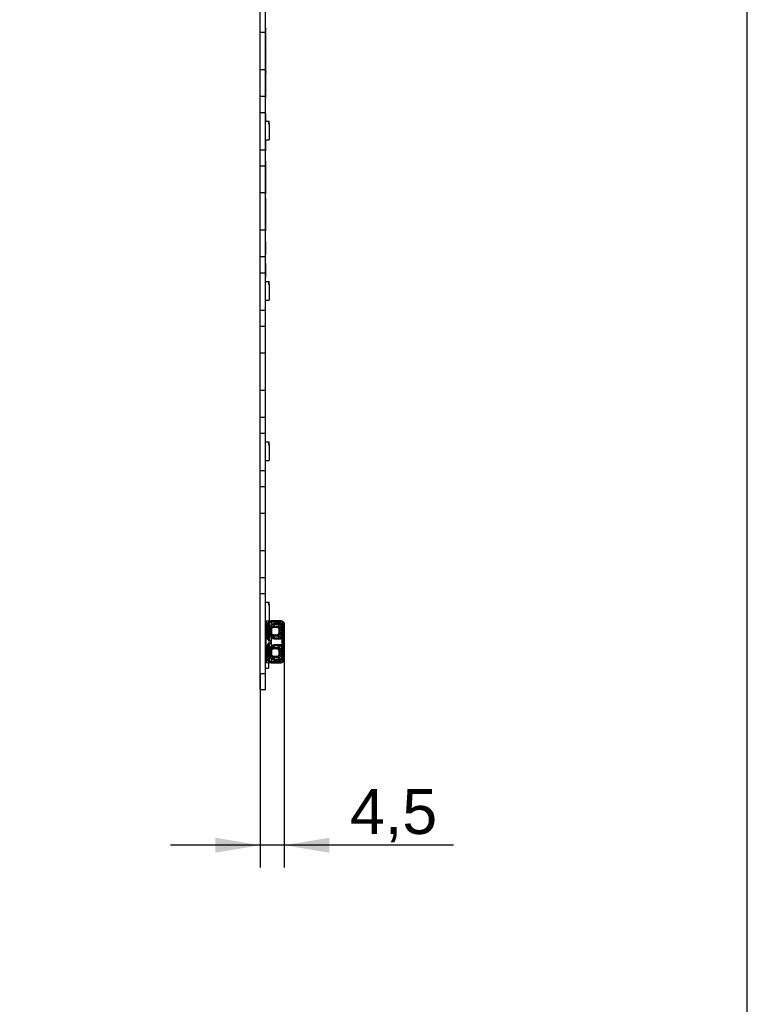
# Model space of a CAD drawing. Header units: millimetres. Extents: x 16 to 406, y 5 to 285.
# Tile 13 of 14: x 338 to 406, y 100 to 192. Entities that reach past the tile are written whole.
import ezdxf
from ezdxf.enums import TextEntityAlignment as Align

# ---------------------------------------------------------------- set-up
doc = ezdxf.new("R2010")
doc.units = ezdxf.units.MM
for name, color, linetype in [('10', 7, 'Continuous'), ('Default', 7, 'Continuous'), ('RECLED_519X261MM', 7, 'Continuous')]:
    doc.layers.add(name, color=color, linetype=linetype)
doc.styles.add('SEACAD_Arial', font='arial.ttf')
doc.dimstyles.new('ISO', dxfattribs={"dimtxt": 3.5, "dimasz": 3.5, "dimexe": 1.75, "dimexo": 0, "dimgap": 0.875, "dimtad": 1, "dimlfac": 2, "dimtxsty": 'SEACAD_Arial', "dimblk1": '_SE_FILLED', "dimblk2": '_SE_FILLED', "dimsah": 1, "dimcen": 1.75, "dimadec": 0, "dimazin": 0, "dimtfac": 0.5, "dimtdec": 3, "dimtmove": 0, "dimatfit": 3, "dimfxl": 1, "dimarcsym": 0})

# ---------------------------------------------------------------- blocks, each defined once
blk = doc.blocks.new('SE1')
at = {"layer": 'RECLED_519X261MM', "color": 7, "linetype": 'Continuous'}
for p, q in [((360.127, 191.315), (360.127, 193.815)), ((360.627, 191.315), (360.627, 193.815)), ((360.632, 191.673), (360.627, 191.673)), ((360.632, 191.655), (360.627, 191.655)), ((360.632, 191.673), (360.632, 191.658)), ((360.632, 191.237), (360.632, 191.655)), ((360.127, 187.815), (360.127, 191.315)), ((360.127, 191.315), (360.627, 191.315)), ((360.627, 187.815), (360.627, 191.315)), ((360.627, 191.237), (360.632, 191.237)), ((360.627, 191.22), (360.632, 191.22)), ((360.632, 191.188), (360.627, 191.188)), ((360.632, 191.1), (360.627, 191.1)), ((360.632, 191.034), (360.627, 191.034)), ((360.632, 190.941), (360.627, 190.941)), ((360.632, 190.86), (360.627, 190.86)), ((360.632, 191.51), (360.632, 191.51)), ((360.632, 191.234), (360.632, 191.22)), ((360.632, 191.188), (360.632, 191.215)), ((360.632, 191.1), (360.632, 191.188)), ((360.632, 190.941), (360.632, 191.034)), ((360.632, 190.861), (360.632, 190.941)), ((360.632, 190.393), (360.632, 190.86)), ((360.627, 190.393), (360.632, 190.393)), ((360.632, 190.303), (360.627, 190.303)), ((360.632, 190.22), (360.627, 190.22)), ((360.632, 190.214), (360.627, 190.214)), ((360.632, 189.853), (360.627, 189.853)), ((360.632, 189.81), (360.627, 189.81)), ((360.632, 190.303), (360.632, 190.393)), ((360.632, 190.22), (360.632, 190.303)), ((360.632, 190.214), (360.632, 190.22)), ((360.632, 189.853), (360.632, 189.86)), ((360.632, 189.36), (360.632, 189.81)), ((360.627, 189.36), (360.632, 189.36)), ((360.632, 189.328), (360.627, 189.328)), ((360.632, 189.139), (360.627, 189.139)), ((360.632, 189.051), (360.627, 189.051)), ((360.627, 188.991), (360.632, 188.991)), ((360.632, 188.979), (360.627, 188.979)), ((360.632, 188.961), (360.627, 188.961)), ((360.632, 189.539), (360.632, 189.538)), ((360.632, 189.331), (360.632, 189.357)), ((360.632, 189.139), (360.632, 189.328)), ((360.632, 189.051), (360.632, 189.139)), ((360.632, 188.991), (360.632, 189.05)), ((360.632, 188.962), (360.632, 188.979)), ((360.632, 188.61), (360.632, 188.961)), ((360.632, 188.61), (360.627, 188.61)), ((360.632, 188.522), (360.627, 188.522)), ((360.632, 188.472), (360.627, 188.472)), ((360.632, 188.431), (360.627, 188.431)), ((360.627, 187.965), (360.632, 187.965)), ((360.632, 187.933), (360.627, 187.933)), ((360.632, 188.522), (360.632, 188.61)), ((360.632, 188.472), (360.632, 188.522)), ((360.632, 187.965), (360.632, 188.431)), ((360.632, 187.935), (360.632, 187.963)), ((360.632, 187.745), (360.632, 187.933)), ((360.127, 185.315), (360.127, 187.815)), ((360.127, 187.815), (360.627, 187.815)), ((360.627, 185.315), (360.627, 187.815)), ((360.632, 187.745), (360.627, 187.745)), ((360.632, 187.657), (360.627, 187.657)), ((360.627, 187.62), (360.632, 187.62)), ((360.632, 187.543), (360.627, 187.543)), ((360.632, 187.533), (360.627, 187.533)), ((360.632, 187.211), (360.627, 187.211)), ((360.632, 187.123), (360.627, 187.123)), ((360.627, 187.097), (360.632, 187.097)), ((360.632, 187.063), (360.627, 187.063)), ((360.632, 187.043), (360.627, 187.043)), ((360.632, 187.657), (360.632, 187.745)), ((360.632, 187.62), (360.632, 187.656)), ((360.632, 187.619), (360.632, 187.543)), ((360.632, 187.535), (360.632, 187.543)), ((360.632, 187.211), (360.632, 187.533)), ((360.632, 187.385), (360.632, 187.385)), ((360.632, 187.123), (360.632, 187.211)), ((360.632, 187.097), (360.632, 187.121)), ((360.632, 187.063), (360.632, 187.094)), ((360.632, 187.047), (360.632, 187.063)), ((360.632, 186.492), (360.627, 186.492)), ((360.632, 186.229), (360.627, 186.229)), ((360.632, 186.163), (360.627, 186.163)), ((360.632, 186.109), (360.627, 186.109)), ((360.632, 186.095), (360.627, 186.095)), ((360.632, 186.85), (360.632, 186.851)), ((360.632, 186.493), (360.632, 186.51)), ((360.632, 186.229), (360.632, 186.492)), ((360.632, 186.111), (360.632, 186.163)), ((360.632, 186.095), (360.632, 186.109)), ((360.632, 185.984), (360.632, 186.095)), ((360.127, 183.814), (360.127, 185.315)), ((360.127, 185.315), (360.627, 185.315)), ((360.632, 185.984), (360.627, 185.984)), ((360.632, 185.913), (360.627, 185.913)), ((360.632, 185.83), (360.627, 185.83)), ((360.632, 185.742), (360.627, 185.742)), ((360.627, 185.696), (360.632, 185.696)), ((360.632, 185.651), (360.627, 185.651)), ((360.632, 185.612), (360.627, 185.612)), ((360.632, 185.524), (360.627, 185.524)), ((360.627, 183.814), (360.627, 185.315)), ((360.632, 185.201), (360.627, 185.201)), ((360.632, 185.913), (360.632, 185.985)), ((360.632, 185.832), (360.632, 185.913)), ((360.632, 185.742), (360.632, 185.83)), ((360.632, 185.696), (360.632, 185.74)), ((360.632, 185.613), (360.632, 185.651)), ((360.632, 185.524), (360.632, 185.612)), ((360.632, 185.294), (360.632, 185.303)), ((360.632, 185.201), (360.632, 185.289)), ((360.127, 180.315), (360.127, 183.814)), ((360.127, 183.814), (360.627, 183.814)), ((360.627, 180.315), (360.627, 183.814)), ((360.632, 183.68), (360.627, 183.68)), ((360.632, 182.99), (360.632, 183.68)), ((360.627, 182.99), (360.902, 182.99)), ((360.902, 182.99), (360.902, 182.74)), ((360.902, 182.99), (360.952, 182.99)), ((360.902, 182.74), (360.952, 182.74)), ((360.952, 182.74), (360.952, 182.99)), ((360.952, 182.74), (360.952, 181.24)), ((360.627, 181.24), (360.952, 181.24)), ((360.632, 180.991), (360.627, 180.991)), ((360.632, 180.892), (360.627, 180.892)), ((360.632, 180.78), (360.627, 180.78)), ((360.632, 180.991), (360.632, 181.24)), ((360.632, 180.892), (360.632, 180.991)), ((360.632, 180.78), (360.632, 180.892)), ((360.632, 180.219), (360.632, 180.78)), ((360.127, 178.815), (360.127, 180.315)), ((360.127, 180.315), (360.627, 180.315)), ((360.627, 178.815), (360.627, 180.315)), ((360.632, 180.219), (360.627, 180.219)), ((360.127, 176.315), (360.127, 178.815)), ((360.127, 178.815), (360.627, 178.815)), ((360.632, 179.235), (360.627, 179.235)), ((360.627, 176.315), (360.627, 178.815)), ((360.632, 177.743), (360.632, 179.235)), ((360.632, 177.743), (360.627, 177.743)), ((360.632, 176.2), (360.632, 177.743)), ((360.127, 172.815), (360.127, 176.315)), ((360.127, 176.315), (360.627, 176.315)), ((360.627, 172.815), (360.627, 176.315)), ((360.632, 176.2), (360.627, 176.2)), ((360.632, 175.793), (360.627, 175.793)), ((360.632, 172.743), (360.632, 175.793)), ((360.127, 170.315), (360.127, 172.815)), ((360.127, 172.815), (360.627, 172.815)), ((360.627, 170.315), (360.627, 172.815)), ((360.632, 172.743), (360.627, 172.743)), ((360.127, 168.814), (360.127, 170.315)), ((360.127, 170.315), (360.627, 170.315)), ((360.627, 168.814), (360.627, 170.315)), ((360.632, 169.692), (360.627, 169.692)), ((360.632, 169.692), (360.627, 169.692)), ((360.127, 165.315), (360.127, 168.814)), ((360.127, 168.814), (360.627, 168.814)), ((360.627, 165.315), (360.627, 168.814)), ((360.627, 167.99), (360.902, 167.99)), ((360.902, 167.99), (360.902, 167.74)), ((360.902, 167.99), (360.952, 167.99)), ((360.902, 167.74), (360.952, 167.74)), ((360.952, 167.74), (360.952, 167.99)), ((360.952, 167.74), (360.952, 166.24)), ((360.627, 166.24), (360.952, 166.24)), ((360.127, 163.815), (360.127, 165.315)), ((360.127, 165.315), (360.627, 165.315)), ((360.627, 163.815), (360.627, 165.315)), ((360.127, 161.315), (360.127, 163.815)), ((360.127, 163.815), (360.627, 163.815)), ((360.627, 161.315), (360.627, 163.815)), ((360.127, 157.815), (360.127, 161.315)), ((360.127, 161.315), (360.627, 161.315)), ((360.627, 157.815), (360.627, 161.315)), ((360.127, 155.315), (360.127, 157.815)), ((360.127, 157.815), (360.627, 157.815)), ((360.627, 155.315), (360.627, 157.815)), ((360.127, 153.814), (360.127, 155.315)), ((360.127, 155.315), (360.627, 155.315)), ((360.627, 153.814), (360.627, 155.315)), ((360.127, 150.315), (360.127, 153.814)), ((360.127, 153.814), (360.627, 153.814)), ((360.627, 150.315), (360.627, 153.814)), ((360.627, 152.99), (360.902, 152.99)), ((360.902, 152.99), (360.902, 152.74)), ((360.902, 152.99), (360.952, 152.99)), ((360.952, 152.74), (360.952, 152.99)), ((360.902, 152.74), (360.952, 152.74)), ((360.952, 152.74), (360.952, 151.24)), ((360.627, 151.24), (360.952, 151.24)), ((360.127, 148.815), (360.127, 150.315)), ((360.127, 150.315), (360.627, 150.315)), ((360.627, 148.815), (360.627, 150.315)), ((360.127, 146.315), (360.127, 148.815)), ((360.127, 148.815), (360.627, 148.815)), ((360.627, 146.315), (360.627, 148.815)), ((360.127, 142.815), (360.127, 146.315)), ((360.127, 146.315), (360.627, 146.315)), ((360.627, 142.815), (360.627, 146.315)), ((360.127, 140.315), (360.127, 142.815)), ((360.127, 142.815), (360.627, 142.815)), ((360.627, 140.315), (360.627, 142.815)), ((360.127, 138.814), (360.127, 140.315)), ((360.127, 140.315), (360.627, 140.315)), ((360.627, 138.814), (360.627, 140.315)), ((360.127, 131.315), (360.127, 138.814)), ((360.127, 138.814), (360.627, 138.814)), ((360.627, 131.315), (360.627, 138.814)), ((360.627, 137.99), (360.902, 137.99)), ((360.902, 137.99), (360.902, 137.74)), ((360.902, 137.99), (360.952, 137.99)), ((360.902, 137.74), (360.952, 137.74)), ((360.952, 137.74), (360.952, 137.99)), ((360.952, 137.74), (360.952, 136.24)), ((360.627, 136.24), (360.952, 136.24)), ((360.652, 135.887), (360.677, 135.887)), ((360.652, 135.887), (360.652, 135.881)), ((360.652, 135.881), (360.652, 135.85)), ((360.652, 135.85), (360.677, 135.85)), ((360.652, 135.85), (360.652, 135.525)), ((360.652, 135.525), (360.702, 135.575)), ((360.652, 135.525), (360.652, 135.05)), ((360.677, 135.887), (360.67, 135.887)), ((360.67, 135.887), (360.672, 135.887)), ((360.677, 136.24), (360.677, 135.962)), ((360.677, 135.639), (360.677, 135.962)), ((360.77, 135.961), (360.677, 135.962)), ((360.677, 135.639), (360.677, 135.55)), ((360.677, 135.639), (360.727, 135.639)), ((360.702, 135.575), (360.727, 135.6)), ((360.802, 135.575), (360.702, 135.575)), ((360.827, 135.757), (360.727, 135.757)), ((360.727, 135.639), (360.727, 135.757)), ((360.727, 135.639), (360.814, 135.637)), ((360.727, 135.6), (360.802, 135.6)), ((360.802, 135.6), (360.727, 135.6)), ((360.802, 135.575), (360.802, 135.6)), ((360.802, 135.575), (360.802, 135)), ((360.814, 134.937), (360.814, 135.637)), ((360.827, 135.757), (360.827, 134.799)), ((360.964, 136.059), (360.899, 136.134)), ((360.969, 135.462), (360.919, 135.462)), ((360.919, 135.462), (360.919, 135.112)), ((360.952, 136.26), (361.231, 136.257)), ((360.964, 136.059), (360.964, 135.682)), ((361.01, 135.663), (360.964, 135.682)), ((360.976, 135.462), (360.969, 135.462)), ((360.969, 135.462), (360.969, 135.112)), ((360.977, 135.476), (360.976, 135.462)), ((360.976, 135.112), (360.976, 135.462)), ((361.108, 135.528), (360.993, 135.47)), ((360.993, 135.47), (360.993, 135.462)), ((360.993, 135.462), (360.993, 135.112)), ((361.07, 136.232), (361.073, 136.232)), ((361.108, 135.046), (361.108, 135.528)), ((361.136, 135.858), (361.12, 135.822)), ((361.135, 136.137), (361.135, 135.858)), ((361.168, 135.434), (361.154, 135.534)), ((361.154, 135.041), (361.154, 135.534)), ((361.168, 135.434), (361.168, 135.14)), ((362.03, 136.25), (361.231, 136.257)), ((361.231, 136.257), (361.63, 136.254)), ((361.264, 136.157), (362.063, 136.15)), ((361.333, 135.646), (361.277, 135.646)), ((361.277, 135.646), (361.367, 135.633)), ((361.333, 135.762), (361.31, 135.755)), ((361.445, 135.919), (361.333, 135.762)), ((361.333, 135.762), (361.333, 135.646)), ((361.333, 135.762), (361.776, 135.762)), ((361.776, 135.646), (361.333, 135.646)), ((361.686, 135.633), (361.367, 135.633)), ((361.526, 136.018), (361.477, 135.968)), ((361.477, 135.968), (361.927, 135.967)), ((361.477, 135.963), (361.477, 135.968)), ((361.477, 135.963), (361.477, 135.92)), ((361.477, 135.963), (361.91, 135.963)), ((361.91, 135.92), (361.477, 135.92)), ((361.977, 136.017), (361.526, 136.018)), ((362.03, 136.25), (361.63, 136.254)), ((361.686, 135.633), (361.776, 135.646)), ((361.776, 135.646), (361.776, 135.762)), ((361.845, 135.759), (361.91, 135.92)), ((361.898, 135.526), (361.885, 135.434)), ((361.885, 135.14), (361.885, 135.434)), ((361.898, 135.463), (361.898, 135.526)), ((361.995, 135.526), (361.898, 135.526)), ((361.91, 135.92), (361.91, 135.963)), ((361.927, 135.963), (361.91, 135.963)), ((361.927, 135.967), (361.977, 136.017)), ((361.927, 135.963), (361.927, 135.967)), ((362.142, 135.692), (361.991, 135.602)), ((361.995, 135.526), (361.995, 135.41)), ((362.177, 135.692), (362.142, 135.692)), ((362.142, 134.883), (362.142, 135.692)), ((362.177, 135.712), (362.181, 135.712)), ((362.177, 135.692), (362.177, 134.883)), ((362.282, 135.712), (362.181, 135.712)), ((362.181, 134.862), (362.181, 135.712)), ((362.282, 134.862), (362.282, 135.712)), ((362.311, 134.579), (362.311, 135.995)), ((362.377, 135.995), (362.311, 135.995)), ((362.377, 135.995), (362.377, 134.579)), ((360.702, 135), (360.652, 135.05)), ((360.652, 135.05), (360.652, 134.725)), ((360.677, 134.725), (360.652, 134.725)), ((360.652, 134.725), (360.652, 134.693)), ((360.652, 134.693), (360.652, 134.687)), ((360.677, 134.687), (360.652, 134.687)), ((360.672, 134.687), (360.67, 134.687)), ((360.677, 135.025), (360.677, 134.935)), ((360.677, 133.639), (360.677, 134.935)), ((360.677, 134.935), (360.727, 134.935)), ((360.727, 134.975), (360.702, 135)), ((360.702, 135), (360.802, 135)), ((360.802, 134.975), (360.727, 134.975)), ((360.727, 134.935), (360.814, 134.937)), ((360.727, 134.799), (360.727, 134.935)), ((360.727, 134.799), (360.827, 134.799)), ((360.802, 134.975), (360.802, 135)), ((360.919, 135.112), (360.969, 135.112)), ((360.964, 134.892), (361.01, 134.912)), ((360.964, 134.892), (360.964, 134.497)), ((360.985, 134.484), (360.964, 134.497)), ((360.969, 135.112), (360.976, 135.112)), ((360.976, 135.112), (360.977, 135.098)), ((360.976, 135.112), (360.993, 135.112)), ((360.993, 135.112), (360.993, 135.104)), ((360.993, 135.104), (361.108, 135.046)), ((361.134, 134.714), (361.118, 134.75)), ((361.135, 134.714), (361.135, 133.858)), ((361.154, 135.041), (361.168, 135.14)), ((361.367, 134.941), (361.277, 134.928)), ((361.31, 134.819), (361.333, 134.812)), ((361.333, 134.928), (361.776, 134.928)), ((361.333, 134.928), (361.333, 134.812)), ((361.776, 134.812), (361.333, 134.812)), ((361.333, 134.812), (361.445, 134.655)), ((361.367, 134.941), (361.686, 134.941)), ((361.477, 134.611), (361.425, 134.614)), ((361.477, 134.654), (361.91, 134.654)), ((361.477, 134.611), (361.477, 134.606)), ((361.477, 134.611), (361.91, 134.611)), ((361.927, 134.607), (361.477, 134.606)), ((361.477, 134.606), (361.525, 134.556)), ((361.525, 134.556), (361.977, 134.557)), ((361.776, 134.928), (361.686, 134.941)), ((361.789, 134.928), (361.776, 134.928)), ((361.91, 134.654), (361.845, 134.815)), ((361.885, 135.14), (361.898, 135.048)), ((361.898, 135.048), (361.898, 135.111)), ((361.898, 135.048), (361.995, 135.048)), ((361.91, 134.611), (361.91, 134.654)), ((361.91, 134.611), (361.927, 134.611)), ((361.927, 134.611), (361.927, 134.607)), ((361.977, 134.557), (361.927, 134.607)), ((361.991, 134.972), (362.142, 134.883)), ((361.995, 135.164), (361.995, 135.048)), ((362.142, 134.883), (362.177, 134.883)), ((362.177, 134.862), (362.181, 134.862)), ((362.181, 134.862), (362.282, 134.862)), ((362.311, 134.579), (362.377, 134.579)), ((362.377, 134.579), (362.377, 134.576)), ((362.377, 134.571), (362.377, 134.448)), ((360.652, 133.887), (360.677, 133.887)), ((360.652, 133.887), (360.652, 133.881)), ((360.652, 133.881), (360.652, 133.85)), ((360.652, 133.85), (360.677, 133.85)), ((360.652, 133.85), (360.652, 133.525)), ((360.652, 133.525), (360.702, 133.575)), ((360.677, 133.887), (360.67, 133.887)), ((360.67, 133.887), (360.672, 133.887)), ((360.677, 133.639), (360.677, 133.55)), ((360.677, 133.639), (360.727, 133.639)), ((360.702, 133.575), (360.727, 133.6)), ((360.802, 133.575), (360.702, 133.575)), ((360.827, 133.775), (360.727, 133.775)), ((360.727, 133.639), (360.727, 133.775)), ((360.727, 133.639), (360.814, 133.637)), ((360.727, 133.6), (360.802, 133.6)), ((360.802, 133.6), (360.727, 133.6)), ((360.802, 133.575), (360.802, 133.6)), ((360.802, 133.575), (360.802, 133)), ((360.814, 132.937), (360.814, 133.637)), ((360.827, 133.775), (360.827, 132.817)), ((360.919, 134.405), (360.899, 134.422)), ((360.899, 134.152), (360.919, 134.169)), ((360.964, 134.077), (360.985, 134.09)), ((360.964, 134.077), (360.964, 133.682)), ((361.01, 133.663), (360.964, 133.682)), ((361.136, 133.858), (361.12, 133.822)), ((361.333, 133.646), (361.277, 133.646)), ((361.277, 133.646), (361.367, 133.633)), ((361.333, 133.762), (361.31, 133.755)), ((361.445, 133.919), (361.333, 133.762)), ((361.333, 133.762), (361.333, 133.646)), ((361.333, 133.762), (361.776, 133.762)), ((361.776, 133.646), (361.333, 133.646)), ((361.686, 133.633), (361.367, 133.633)), ((361.526, 134.018), (361.477, 133.968)), ((361.477, 133.963), (361.477, 133.968)), ((361.477, 133.968), (361.927, 133.967)), ((361.477, 133.963), (361.477, 133.92)), ((361.477, 133.963), (361.91, 133.963)), ((361.91, 133.92), (361.477, 133.92)), ((361.977, 134.017), (361.526, 134.018)), ((361.686, 133.633), (361.776, 133.646)), ((361.776, 133.646), (361.776, 133.762)), ((361.789, 133.644), (361.776, 133.645)), ((361.845, 133.759), (361.91, 133.92)), ((361.927, 133.963), (361.91, 133.963)), ((361.91, 133.92), (361.91, 133.963)), ((361.927, 133.967), (361.977, 134.017)), ((361.927, 133.963), (361.927, 133.967)), ((362.142, 133.692), (361.991, 133.602)), ((362.177, 133.692), (362.142, 133.692)), ((362.142, 132.883), (362.142, 133.692)), ((362.177, 133.712), (362.181, 133.712)), ((362.177, 133.692), (362.177, 132.883)), ((362.282, 133.712), (362.181, 133.712)), ((362.181, 132.862), (362.181, 133.712)), ((362.24, 134.41), (362.287, 134.343)), ((362.287, 134.231), (362.24, 134.164)), ((362.277, 134.273), (362.277, 134.281)), ((362.282, 132.862), (362.282, 133.712)), ((362.311, 132.579), (362.311, 133.995)), ((362.377, 133.995), (362.311, 133.995)), ((362.377, 134.443), (362.377, 134.221)), ((362.377, 134.216), (362.377, 134)), ((362.377, 133.995), (362.377, 132.579)), ((360.652, 133.525), (360.652, 133.05)), ((360.702, 133), (360.652, 133.05)), ((360.652, 133.05), (360.652, 132.725)), ((360.677, 132.725), (360.652, 132.725)), ((360.652, 132.725), (360.652, 132.693)), ((360.652, 132.693), (360.652, 132.687)), ((360.677, 132.687), (360.652, 132.687)), ((360.672, 132.687), (360.67, 132.687)), ((360.677, 133.025), (360.677, 132.935)), ((360.677, 132.935), (360.727, 132.935)), ((360.677, 132.612), (360.677, 132.935)), ((360.727, 132.975), (360.702, 133)), ((360.702, 133), (360.802, 133)), ((360.802, 132.975), (360.727, 132.975)), ((360.727, 132.935), (360.814, 132.937)), ((360.727, 132.817), (360.727, 132.935)), ((360.727, 132.817), (360.827, 132.817)), ((360.802, 132.975), (360.802, 133)), ((360.969, 133.462), (360.919, 133.462)), ((360.919, 133.462), (360.919, 133.112)), ((360.919, 133.112), (360.969, 133.112)), ((360.964, 132.892), (361.01, 132.912)), ((360.964, 132.892), (360.964, 132.515)), ((360.976, 133.462), (360.969, 133.462)), ((360.969, 133.462), (360.969, 133.112)), ((360.969, 133.112), (360.976, 133.112)), ((360.977, 133.476), (360.976, 133.462)), ((360.976, 133.112), (360.976, 133.462)), ((360.976, 133.112), (360.977, 133.098)), ((360.976, 133.112), (360.993, 133.112)), ((361.108, 133.528), (360.993, 133.47)), ((360.993, 133.47), (360.993, 133.462)), ((360.993, 133.462), (360.993, 133.112)), ((360.993, 133.112), (360.993, 133.104)), ((360.993, 133.104), (361.108, 133.046)), ((361.108, 133.046), (361.108, 133.528)), ((361.12, 132.752), (361.136, 132.716)), ((361.135, 132.716), (361.135, 132.437)), ((361.168, 133.434), (361.154, 133.534)), ((361.154, 133.041), (361.154, 133.534)), ((361.154, 133.041), (361.168, 133.14)), ((361.168, 133.434), (361.168, 133.14)), ((361.367, 132.941), (361.277, 132.928)), ((361.333, 132.812), (361.31, 132.819)), ((361.333, 132.928), (361.333, 132.812)), ((361.333, 132.928), (361.776, 132.928)), ((361.776, 132.812), (361.333, 132.812)), ((361.333, 132.812), (361.445, 132.655)), ((361.367, 132.941), (361.686, 132.941)), ((361.477, 132.654), (361.91, 132.654)), ((361.776, 132.928), (361.686, 132.941)), ((361.789, 132.928), (361.776, 132.928)), ((361.91, 132.654), (361.845, 132.815)), ((361.898, 133.526), (361.885, 133.434)), ((361.885, 133.14), (361.885, 133.434)), ((361.885, 133.14), (361.898, 133.048)), ((361.898, 133.463), (361.898, 133.526)), ((361.995, 133.526), (361.898, 133.526)), ((361.898, 133.048), (361.898, 133.111)), ((361.898, 133.048), (361.995, 133.048)), ((361.91, 132.611), (361.91, 132.654)), ((361.991, 132.972), (362.142, 132.883)), ((361.995, 133.526), (361.995, 133.41)), ((361.995, 133.164), (361.995, 133.048)), ((362.142, 132.883), (362.177, 132.883)), ((362.177, 132.862), (362.181, 132.862)), ((362.181, 132.862), (362.282, 132.862)), ((360.627, 132.615), (360.677, 132.615)), ((360.627, 131.815), (360.902, 131.815)), ((360.677, 132.612), (360.77, 132.613)), ((360.677, 132.612), (360.677, 132.312)), ((361.231, 132.317), (360.677, 132.312)), ((360.899, 132.44), (360.964, 132.515)), ((360.902, 132.314), (360.902, 131.815)), ((361.231, 132.317), (362.03, 132.324)), ((361.63, 132.32), (361.231, 132.317)), ((362.063, 132.424), (361.264, 132.417)), ((361.477, 132.611), (361.425, 132.614)), ((361.477, 132.611), (361.477, 132.606)), ((361.477, 132.611), (361.91, 132.611)), ((361.927, 132.607), (361.477, 132.606)), ((361.477, 132.606), (361.525, 132.556)), ((361.525, 132.556), (361.977, 132.557)), ((361.63, 132.32), (362.03, 132.324)), ((361.91, 132.611), (361.927, 132.611)), ((361.927, 132.611), (361.927, 132.607)), ((361.977, 132.557), (361.927, 132.607)), ((362.311, 132.579), (362.377, 132.579)), ((360.127, 129.815), (360.127, 131.315)), ((360.127, 131.315), (360.627, 131.315)), ((360.627, 129.815), (360.627, 131.315)), ((360.127, 129.815), (360.627, 129.815))]:
    blk.add_line(p, q, dxfattribs=at)
for centre, radius, start, end in [((356.945, 190.013), 3.69, 357.68635, 3.12908), ((374.269, 186.778), 13.64, 178.88857, 181.11143), ((360.612, 135.762), 0.125, 58.83628, 71.52665), ((361.227, 135.757), 0.5, 131.01443, 180), ((361.227, 135.757), 0.4, 131.0004, 180), ((361.235, 135.738), 0.519, 107.68175, 130.42491), ((361.477, 135.462), 0.558, 156.73513, 179.99999), ((361.27, 135.614), 0.54, 104.46854, 124.49885), ((361.448, 135.384), 0.569, 123.35868, 148.30728), ((361.477, 135.462), 0.508, 156.73618, 179.99999), ((360.985, 134.829), 0.633, 89.23917, 90.76194), ((361.477, 135.462), 0.501, 96.01876, 178.40753), ((361.434, 135.478), 0.441, 88.55972, 180.94589), ((361.466, 135.469), 0.495, 134.44931, 156.96736), ((361.227, 135.758), 0.5, 89.499, 108.32761), ((361.387, 135.483), 0.283, 105.76013, 170.84991), ((361.474, 135.464), 0.504, 89.71822, 134.72416), ((361.517, 135.483), 0.535, 89.0784, 135.47122), ((361.48, 135.454), 0.509, 111.33745, 117.92428), ((361.48, 135.454), 0.509, 97.42987, 102.93604), ((361.477, 135.466), 0.497, 89.99851, 96.01532), ((361.477, 135.623), 0.298, 90.00257, 96.03736), ((361.775, 135.092), 0.67, 83.98203, 89.92038), ((361.778, 135.54), 0.106, 83.85134, 90.85711), ((361.775, 135.522), 0.124, 8.37751, 83.56437), ((361.844, 135.612), 0.147, 356.22779, 89.48035), ((361.809, 135.528), 0.0894, 358.81808, 7.62049), ((361.86, 135.465), 0.458, 77.02119, 83.68492), ((361.926, 135.712), 0.255, 0.04705, 89.7522), ((361.927, 135.712), 0.25, 359.96398, 90.03506), ((361.908, 135.689), 0.229, 18.66119, 76.31114), ((361.974, 135.71), 0.308, 0.55018, 89.49182), ((361.356, 135.527), 0.639, 359.96844, 6.76224), ((362.029, 136.15), 0.1, 76.84624, 89.50086), ((361.951, 135.855), 0.403, 73.83928, 75.92261), ((361.927, 135.712), 0.55, 76.08567, 76.84675), ((362.005, 136.067), 0.186, 71.54637, 74.00961), ((361.931, 135.718), 0.541, 56.06479, 76.71317), ((361.997, 136.008), 0.246, 72.05335, 75.92448), ((361.927, 135.711), 0.55, 63.49832, 75.88376), ((361.96, 135.711), 0.451, 56.36857, 76.75479), ((361.707, 135.624), 0.44, 8.80521, 18.30138), ((362.127, 136.115), 0.1, 59.41964, 63.61227), ((361.927, 135.712), 0.55, 61.88859, 63.61172), ((362.127, 136.115), 0.1, 54.92559, 63.6124), ((368.138, 135.69), 5.961, 179.78619, 179.98307), ((361.928, 135.711), 0.55, 45.47508, 62.951), ((361.961, 135.711), 0.45, 39.03471, 56.49719), ((361.932, 135.716), 0.542, 38.81288, 56.32509), ((361.925, 135.71), 0.553, 38.96356, 39.23961), ((362.277, 135.995), 0.1, 0, 38.94131), ((362.276, 135.995), 0.101, 33.77901, 38.79047), ((360.612, 134.812), 0.125, 288.49308, 301.14398), ((361.227, 134.799), 0.5, 180, 228.98612), ((361.227, 134.799), 0.4, 180, 229.01235), ((360.13, 135.159), 1.065, 316.18734, 321.57535), ((361.477, 135.112), 0.558, 180, 203.2678), ((358.889, 136.162), 2.684, 319.12549, 321.31608), ((361.487, 135.222), 0.618, 212.32745, 235.24064), ((361.477, 135.112), 0.508, 179.99999, 203.25545), ((361.477, 135.112), 0.501, 181.59363, 263.99444), ((361.435, 135.097), 0.441, 179.06962, 271.42158), ((361.497, 135.122), 0.53, 203.38604, 224.43123), ((361.387, 135.092), 0.283, 189.17638, 254.20191), ((361.068, 134.463), 0.585, 81.59788, 86.12931), ((361.476, 135.119), 0.514, 225.83383, 270.04532), ((361.515, 135.092), 0.536, 224.75776, 271.06155), ((361.481, 135.022), 0.368, 264.54171, 269.41768), ((381.416, 134.639), 19.939, 179.95737, 180.07899), ((363.367, 134.871), 1.592, 177.94087, 182.13371), ((361.773, 135.484), 0.673, 270.26004, 276.16991), ((361.775, 135.052), 0.124, 276.62877, 351.53502), ((361.844, 134.963), 0.147, 270.72181, 3.56179), ((361.8, 135.046), 0.0987, 353.02469, 1.00115), ((361.859, 135.116), 0.465, 276.36354, 282.93016), ((361.926, 134.862), 0.255, 270.189, 0.01896), ((361.927, 134.862), 0.25, 269.96323, 351.04298), ((361.908, 134.885), 0.229, 283.68938, 341.33863), ((361.976, 134.863), 0.306, 270.18941, 359.8589), ((361.307, 135.05), 0.688, 353.48104, 359.78907), ((362.363, 134.287), 0.252, 125.2986, 234.70158), ((361.708, 134.95), 0.439, 341.68371, 351.20269), ((361.927, 134.862), 0.25, 351.04298, 0.03812), ((368.145, 134.884), 5.968, 180.0169, 180.21343), ((361.961, 134.862), 0.45, 304.77516, 321.05074), ((361.932, 134.858), 0.542, 304.87336, 321.35757), ((362.277, 134.579), 0.1, 321.05955, 359.99984), ((360.612, 133.762), 0.125, 58.83628, 71.52665), ((361.227, 133.775), 0.5, 131.01432, 180), ((361.227, 133.775), 0.4, 131.0005, 180), ((360.043, 133.34), 1.179, 38.63767, 43.50148), ((360.827, 134.287), 0.15, 307.90052, 52.07723), ((359.181, 132.655), 2.304, 38.50893, 41.0625), ((361.477, 133.462), 0.558, 156.7351, 179.99999), ((361.449, 133.383), 0.569, 123.37143, 148.29851), ((361.477, 133.462), 0.508, 156.7348, 179.99999), ((361.477, 133.462), 0.501, 96.01876, 178.40753), ((361.466, 133.469), 0.495, 134.44929, 156.96599), ((361.387, 133.483), 0.283, 105.76013, 170.84991), ((361.474, 133.464), 0.504, 89.71822, 134.72416), ((361.517, 133.483), 0.535, 89.07781, 135.47658), ((361.48, 133.454), 0.509, 111.33745, 117.92428), ((361.48, 133.454), 0.509, 97.42987, 102.93604), ((361.477, 133.466), 0.497, 89.99753, 96.01572), ((361.477, 133.623), 0.298, 90.00257, 96.03736), ((361.775, 133.092), 0.67, 83.98203, 89.92038), ((361.776, 133.523), 0.123, 8.17422, 84.09473), ((361.843, 133.61), 0.148, 356.81004, 88.8981), ((361.86, 133.465), 0.458, 77.02119, 83.68492), ((361.926, 133.712), 0.255, 0.04705, 89.7522), ((361.927, 133.712), 0.25, 359.96398, 90.03506), ((361.974, 133.71), 0.308, 0.55018, 89.49182), ((361.356, 133.527), 0.639, 359.96844, 6.76224), ((361.699, 133.622), 0.449, 8.90039, 18.20621), ((362.326, 134.287), 0.15, 124.7724, 235.22784), ((368.138, 133.69), 5.961, 179.78619, 179.98307), ((361.932, 133.716), 0.542, 38.80644, 55.12738), ((362.659, 134.34), 0.387, 189.97433, 196.31522), ((365.669, 135.483), 3.606, 200.30892, 202.21338), ((360.562, 133.396), 1.91, 20.25839, 22.2416), ((362.289, 134.001), 0.0876, 1.63501, 42.54529), ((362.277, 133.995), 0.1, 359.99892, 38.94142), ((363.728, 134.287), 1.354, 177.03853, 182.96439), ((358.83, 134.456), 3.547, 358.34336, 359.85882), ((355.83, 134.081), 6.547, 0.16435, 1.21894), ((360.612, 132.812), 0.125, 288.49308, 301.14398), ((361.227, 132.817), 0.5, 180, 228.9849), ((361.227, 132.817), 0.4, 180, 229.01732), ((361.477, 133.112), 0.558, 180, 203.27413), ((361.453, 133.196), 0.575, 211.91506, 236.55705), ((361.477, 133.112), 0.508, 179.99999, 203.25545), ((360.985, 132.829), 0.633, 89.23917, 90.76194), ((361.477, 133.112), 0.501, 181.59363, 263.99444), ((361.435, 133.097), 0.441, 179.06962, 271.42158), ((361.457, 133.1), 0.485, 202.87179, 225.88441), ((361.387, 133.092), 0.283, 189.17638, 254.20191), ((361.073, 132.492), 0.555, 81.5242, 86.35809), ((361.475, 133.109), 0.504, 225.18757, 270.26028), ((361.525, 133.109), 0.553, 225.29473, 270.05231), ((361.481, 133.022), 0.368, 264.54171, 269.41768), ((381.416, 132.639), 19.939, 179.95737, 180.07899), ((599.354, 132.9), 237.578, 179.9933, 180.02134), ((361.777, 133.453), 0.641, 269.96534, 276.16607), ((361.775, 133.051), 0.123, 276.30313, 352.00888), ((361.844, 132.962), 0.147, 270.49416, 3.78945), ((361.846, 133.045), 0.0527, 347.42492, 2.36007), ((361.809, 133.528), 0.0894, 358.81808, 7.62049), ((361.859, 133.116), 0.465, 276.36354, 282.93016), ((361.926, 132.862), 0.255, 270.189, 0.01896), ((361.927, 132.862), 0.25, 269.96323, 351.04298), ((361.976, 132.863), 0.306, 270.18941, 359.8589), ((361.307, 133.05), 0.688, 353.48104, 359.78907), ((361.705, 132.95), 0.442, 341.71954, 351.16686), ((361.927, 132.862), 0.25, 351.04298, 0.03812), ((368.145, 132.884), 5.968, 180.0169, 180.21343), ((361.227, 132.817), 0.5, 228.98462, 251.6889), ((361.27, 132.96), 0.54, 235.5119, 255.52074), ((361.227, 132.818), 0.501, 251.70472, 270.48252), ((362.029, 132.424), 0.1, 270.4957, 283.15181), ((361.931, 132.856), 0.542, 283.28777, 303.9418), ((362.005, 132.507), 0.186, 285.9904, 288.45365), ((361.997, 132.566), 0.246, 284.07552, 287.94665), ((361.926, 132.863), 0.551, 284.10896, 296.44089), ((361.96, 132.862), 0.451, 283.23705, 303.63797), ((362.125, 132.46), 0.102, 297.03578, 306.91154), ((361.928, 132.863), 0.55, 297.049, 314.52492), ((361.907, 132.885), 0.58, 298.80868, 313.78805), ((361.961, 132.863), 0.451, 303.52192, 320.96445), ((361.932, 132.858), 0.542, 303.6851, 321.36655), ((362.277, 132.579), 0.1, 321.05663, 359.99995)]:
    blk.add_arc(centre, radius, start, end, dxfattribs=at)
for centre, major_axis, ratio, start_param, end_param in [((361.261, 135.707), (0, -0.45), 0.939686, 3.13353, 3.443672), ((361.921, 135.287), (0, -0.262), 0.116839, 3.975219, 5.449559), ((361.666, 135.287), (-0.373, 0), 0.704087, 2.653791, 3.629395), ((362.029, 136.15), (-0.0009, -0.1), 0.342009, 1.573781, 3.141698), ((361.332, 134.917), (-0.537, 0), 0.019996, 4.711191, 4.815698), ((361.977, 133.689), (0, 0.469), 0.939693, 5.423914, 5.706289), ((361.332, 132.917), (-0.537, 0), 0.019996, 4.711191, 4.815685), ((361.921, 133.287), (0, -0.262), 0.116839, 3.975219, 5.449559), ((361.666, 133.287), (-0.373, 0), 0.704087, 2.653791, 3.629395), ((361.101, 132.437), (0.0314, 0.095), 0.326508, 3.141375, 4.819777), ((361.261, 132.868), (-0.001, 0.451), 0.939653, 2.838139, 3.147658), ((362.029, 132.424), (-0.0009, 0.1), 0.342009, 3.141537, 4.709393)]:
    blk.add_ellipse(centre, major_axis=major_axis, ratio=ratio, start_param=start_param, end_param=end_param, dxfattribs=at)
for points, degree, knots in [([(360.629, 185.289), (360.632, 185.289), (360.632, 185.289), (360.632, 185.29), (360.632, 185.289), (360.632, 185.291), (360.632, 185.295), (360.632, 185.364), (360.632, 185.459), (360.632, 185.503), (360.632, 185.524)], 3, [0, 0, 0, 0, 0.25, 0.375, 0.4375, 0.5, 0.625, 0.75, 0.875, 1, 1, 1, 1]), ([(360.632, 170.519), (360.632, 170.519), (360.632, 170.526), (360.632, 170.55), (360.632, 170.561), (360.632, 170.585), (360.632, 170.6), (360.632, 170.633), (360.632, 170.651), (360.632, 170.692), (360.632, 170.715), (360.632, 170.787), (360.632, 170.841), (360.632, 170.931), (360.632, 170.962), (360.632, 171.029), (360.632, 171.063), (360.632, 171.168), (360.632, 171.243), (360.632, 171.36), (360.632, 171.4), (360.632, 171.481), (360.632, 171.522), (360.632, 171.604), (360.632, 171.646), (360.632, 171.73), (360.632, 171.772), (360.629, 171.814)], 3, [0.5016977, 0.5016977, 0.5016977, 0.5016977, 0.5625, 0.5625, 0.59375, 0.59375, 0.625, 0.625, 0.65625, 0.65625, 0.6875, 0.6875, 0.75, 0.75, 0.78125, 0.78125, 0.8125, 0.8125, 0.875, 0.875, 0.90625, 0.90625, 0.9375, 0.9375, 0.96875, 0.96875, 0.9999633, 0.9999633, 0.9999633, 0.9999633]), ([(360.632, 168.397), (360.632, 168.397), (360.632, 168.405), (360.632, 168.429), (360.632, 168.439), (360.632, 168.464), (360.632, 168.478), (360.632, 168.511), (360.632, 168.53), (360.632, 168.571), (360.632, 168.593), (360.632, 168.665), (360.632, 168.719), (360.632, 168.809), (360.632, 168.841), (360.632, 168.907), (360.632, 168.941), (360.632, 169.047), (360.632, 169.121), (360.632, 169.239), (360.632, 169.279), (360.632, 169.36), (360.632, 169.4), (360.632, 169.483), (360.632, 169.524), (360.632, 169.608), (360.632, 169.65), (360.632, 169.692)], 3, [0.5016978, 0.5016978, 0.5016978, 0.5016978, 0.5625, 0.5625, 0.59375, 0.59375, 0.625, 0.625, 0.65625, 0.65625, 0.6875, 0.6875, 0.75, 0.75, 0.78125, 0.78125, 0.8125, 0.8125, 0.875, 0.875, 0.90625, 0.90625, 0.9375, 0.9375, 0.96875, 0.96875, 1, 1, 1, 1]), ([(361.076, 136.232), (361.085, 136.23), (361.095, 136.22), (361.117, 136.187), (361.128, 136.162), (361.135, 136.137)], 3, [0.0506781, 0.0506781, 0.0506781, 0.0506781, 0.5, 0.5, 1, 1, 1, 1]), ([(361.277, 135.645), (361.267, 135.644), (361.249, 135.644), (361.222, 135.637), (361.2, 135.626), (361.183, 135.612), (361.169, 135.595), (361.161, 135.575), (361.156, 135.554), (361.155, 135.541), (361.155, 135.534)], 3, [0, 0, 0, 0, 0.192334, 0.35505, 0.490491, 0.603021, 0.700274, 0.792315, 0.88945, 1, 1, 1, 1]), ([(361.367, 135.633), (361.286, 135.633), (361.227, 135.575), (361.168, 135.517), (361.168, 135.434)], 2, [0, 0, 0, 0.5, 0.5, 1, 1, 1]), ([(361.231, 136.257), (361.24, 136.257), (361.249, 136.246), (361.261, 136.209), (361.265, 136.183), (361.264, 136.157)], 3, [0, 0, 0, 0, 0.5, 0.5, 1, 1, 1, 1]), ([(361.31, 135.755), (361.306, 135.721), (361.3, 135.694), (361.289, 135.657), (361.283, 135.647), (361.277, 135.645)], 3, [0, 0, 0, 0, 0.5, 0.5, 1, 1, 1, 1]), ([(361.885, 135.434), (361.885, 135.516), (361.827, 135.575), (361.769, 135.633), (361.686, 135.633)], 2, [0, 0, 0, 0.5, 0.5, 1, 1, 1]), ([(361.898, 135.463), (361.899, 135.472), (361.906, 135.474), (361.917, 135.471), (361.928, 135.468), (361.944, 135.459), (361.963, 135.444), (361.973, 135.435), (361.985, 135.424), (361.995, 135.41)], 3, [0, 0, 0, 0, 0.403289, 0.403289, 0.403289, 0.788682, 0.788682, 0.788682, 1, 1, 1, 1]), ([(362.063, 136.15), (362.068, 136.175), (362.068, 136.199), (362.064, 136.235), (362.059, 136.246), (362.052, 136.248)], 3, [0, 0, 0, 0, 0.5, 0.5, 1, 1, 1, 1]), ([(362.356, 136.055), (362.357, 136.051), (362.354, 136.044), (362.339, 136.023), (362.326, 136.009), (362.311, 135.995)], 3, [0.0825104, 0.0825104, 0.0825104, 0.0825104, 0.5, 0.5, 1, 1, 1, 1]), ([(362.342, 136.069), (362.34, 136.073), (362.331, 136.083), (362.323, 136.093), (362.316, 136.099)], 3, [0.7005596, 0.7005596, 0.7005596, 0.7005596, 0.8147173, 1, 1, 1, 1]), ([(360.985, 134.484), (360.997, 134.476), (361.021, 134.459), (361.051, 134.431), (361.074, 134.4), (361.091, 134.367), (361.102, 134.331), (361.105, 134.305), (361.105, 134.288), (361.105, 134.279), (361.103, 134.262), (361.097, 134.229), (361.077, 134.183), (361.039, 134.131), (361.003, 134.104), (360.985, 134.09)], 3, [0, 0, 0, 0, 0.092952, 0.178444, 0.258236, 0.334485, 0.409657, 0.486321, 0.50048, 0.514682, 0.543253, 0.601292, 0.722597, 0.856942, 1, 1, 1, 1]), ([(361.277, 134.928), (361.242, 134.927), (361.21, 134.938), (361.165, 134.978), (361.153, 135.008), (361.154, 135.041)], 3, [0, 0, 0, 0, 0.5, 0.5, 1, 1, 1, 1]), ([(361.168, 135.14), (361.168, 135.058), (361.226, 134.999), (361.284, 134.941), (361.367, 134.941)], 2, [0, 0, 0, 0.5, 0.5, 1, 1, 1]), ([(361.277, 134.928), (361.283, 134.927), (361.289, 134.917), (361.3, 134.88), (361.306, 134.853), (361.31, 134.819)], 3, [0, 0, 0, 0, 0.5, 0.5, 1, 1, 1, 1]), ([(361.686, 134.941), (361.768, 134.941), (361.827, 134.999), (361.885, 135.057), (361.885, 135.14)], 2, [0, 0, 0, 0.5, 0.5, 1, 1, 1]), ([(361.995, 135.164), (361.981, 135.145), (361.966, 135.132), (361.953, 135.122), (361.937, 135.111), (361.923, 135.105), (361.914, 135.103), (361.905, 135.101), (361.899, 135.103), (361.898, 135.111)], 3, [0, 0, 0, 0, 0.281931, 0.281931, 0.281931, 0.634991, 0.634991, 0.634991, 1, 1, 1, 1]), ([(362.287, 134.343), (362.292, 134.355), (362.301, 134.38), (362.315, 134.417), (362.329, 134.449), (362.34, 134.477), (362.347, 134.497), (362.35, 134.507), (362.352, 134.51)], 3, [0, 0, 0, 0, 0.1806224, 0.3638665, 0.5498486, 0.69593, 0.8165564, 0.9159554, 0.9159554, 0.9159554, 0.9159554]), ([(362.311, 134.579), (362.326, 134.565), (362.339, 134.551), (362.354, 134.53), (362.357, 134.523), (362.356, 134.519)], 3, [0, 0, 0, 0, 0.5, 0.5, 0.915325, 0.915325, 0.915325, 0.915325]), ([(360.993, 133.47), (360.993, 133.472), (360.993, 133.502), (360.998, 133.557), (361.019, 133.632), (361.049, 133.697), (361.088, 133.754), (361.135, 133.805), (361.188, 133.847), (361.248, 133.881), (361.315, 133.905), (361.382, 133.918), (361.426, 133.919), (361.445, 133.919)], 3, [0, 0, 0, 0, 0.007146, 0.124575, 0.231162, 0.329032, 0.425056, 0.520517, 0.615542, 0.710345, 0.80858, 0.916357, 1, 1, 1, 1]), ([(361.277, 133.645), (361.267, 133.644), (361.249, 133.644), (361.222, 133.637), (361.2, 133.626), (361.183, 133.612), (361.169, 133.595), (361.161, 133.575), (361.156, 133.554), (361.155, 133.541), (361.155, 133.534)], 3, [0, 0, 0, 0, 0.192334, 0.35505, 0.490491, 0.603021, 0.700274, 0.792315, 0.88945, 1, 1, 1, 1]), ([(361.367, 133.633), (361.286, 133.633), (361.227, 133.575), (361.168, 133.517), (361.168, 133.434)], 2, [0, 0, 0, 0.5, 0.5, 1, 1, 1]), ([(361.31, 133.755), (361.306, 133.721), (361.3, 133.694), (361.289, 133.657), (361.283, 133.647), (361.277, 133.645)], 3, [0, 0, 0, 0, 0.5, 0.5, 1, 1, 1, 1]), ([(361.885, 133.434), (361.885, 133.516), (361.827, 133.575), (361.769, 133.633), (361.686, 133.633)], 2, [0, 0, 0, 0.5, 0.5, 1, 1, 1]), ([(361.963, 133.911), (361.966, 133.911), (361.978, 133.908), (361.998, 133.901), (362.022, 133.889), (362.045, 133.875), (362.065, 133.858), (362.084, 133.838), (362.1, 133.816), (362.113, 133.793), (362.121, 133.775), (362.124, 133.764), (362.125, 133.762)], 3, [0, 0, 0, 0, 0.044601, 0.159744, 0.275231, 0.391538, 0.508382, 0.625276, 0.741722, 0.857418, 0.972849, 1, 1, 1, 1]), ([(362.277, 134.281), (362.277, 134.287), (362.276, 134.298), (362.279, 134.314), (362.283, 134.329), (362.286, 134.338), (362.287, 134.343)], 3, [0, 0, 0, 0, 0.270491, 0.531384, 0.770064, 1, 1, 1, 1]), ([(362.356, 134.055), (362.357, 134.051), (362.354, 134.044), (362.339, 134.023), (362.326, 134.009), (362.311, 133.995)], 3, [0.0846665, 0.0846665, 0.0846665, 0.0846665, 0.5, 0.5, 1, 1, 1, 1]), ([(361.155, 133.041), (361.155, 133.034), (361.156, 133.019), (361.162, 132.995), (361.173, 132.972), (361.191, 132.954), (361.213, 132.941), (361.242, 132.931), (361.264, 132.93), (361.277, 132.929)], 3, [0, 0, 0, 0, 0.12363, 0.232373, 0.336797, 0.450019, 0.572336, 0.753146, 1, 1, 1, 1]), ([(361.168, 133.14), (361.168, 133.058), (361.226, 132.999), (361.284, 132.941), (361.367, 132.941)], 2, [0, 0, 0, 0.5, 0.5, 1, 1, 1]), ([(361.686, 132.941), (361.768, 132.941), (361.827, 132.999), (361.885, 133.057), (361.885, 133.14)], 2, [0, 0, 0, 0.5, 0.5, 1, 1, 1]), ([(361.898, 133.463), (361.899, 133.472), (361.906, 133.474), (361.917, 133.471), (361.928, 133.468), (361.944, 133.459), (361.963, 133.444), (361.973, 133.435), (361.985, 133.424), (361.995, 133.41)], 3, [0, 0, 0, 0, 0.403289, 0.403289, 0.403289, 0.788682, 0.788682, 0.788682, 1, 1, 1, 1]), ([(361.995, 133.164), (361.981, 133.145), (361.966, 133.132), (361.953, 133.122), (361.937, 133.111), (361.923, 133.105), (361.914, 133.103), (361.905, 133.101), (361.899, 133.103), (361.898, 133.111)], 3, [0, 0, 0, 0, 0.281931, 0.281931, 0.281931, 0.634991, 0.634991, 0.634991, 1, 1, 1, 1]), ([(362.125, 132.812), (362.124, 132.807), (362.119, 132.794), (362.109, 132.773), (362.095, 132.75), (362.077, 132.728), (362.057, 132.709), (362.035, 132.693), (362.01, 132.679), (361.986, 132.669), (361.97, 132.664), (361.963, 132.663)], 3, [0, 0, 0, 0, 0.061837, 0.180717, 0.298983, 0.418464, 0.538841, 0.659437, 0.779765, 0.907824, 1, 1, 1, 1]), ([(361.264, 132.417), (361.265, 132.391), (361.261, 132.365), (361.249, 132.328), (361.24, 132.317), (361.231, 132.317)], 3, [0, 0, 0, 0, 0.5, 0.5, 1, 1, 1, 1]), ([(362.052, 132.326), (362.059, 132.328), (362.064, 132.339), (362.068, 132.375), (362.068, 132.399), (362.063, 132.424)], 3, [0, 0, 0, 0, 0.5, 0.5, 1, 1, 1, 1]), ([(362.311, 132.579), (362.326, 132.565), (362.339, 132.551), (362.354, 132.53), (362.357, 132.523), (362.356, 132.519)], 3, [0, 0, 0, 0, 0.5, 0.5, 0.9174578, 0.9174578, 0.9174578, 0.9174578]), ([(362.316, 132.475), (362.322, 132.481), (362.331, 132.489), (362.342, 132.503), (362.35, 132.512), (362.354, 132.517), (362.355, 132.518)], 3, [0, 0, 0, 0, 0.1789423, 0.3332198, 0.4648859, 0.5192413, 0.5192413, 0.5192413, 0.5192413])]:
    blk.add_open_spline(points, degree=degree, knots=knots, dxfattribs=at)
for points in [[(360.993, 135.47), (360.982, 135.472), (360.977, 135.474), (360.977, 135.476)], [(361.155, 135.534), (361.153, 135.532), (361.137, 135.53), (361.108, 135.528)], [(361.991, 135.602), (361.933, 135.581), (361.899, 135.558), (361.898, 135.54)], [(361.963, 135.911), (361.953, 135.943), (361.94, 135.962), (361.927, 135.963)], [(362.03, 136.25), (362.037, 136.25), (362.045, 136.249), (362.052, 136.248)], [(362.177, 135.712), (362.177, 135.73), (362.157, 135.749), (362.125, 135.762)], [(362.234, 136.166), (362.238, 136.153), (362.228, 136.118), (362.21, 136.087)], [(360.977, 135.098), (360.977, 135.1), (360.983, 135.102), (360.993, 135.104)], [(361.845, 134.815), (361.826, 134.886), (361.807, 134.926), (361.789, 134.929)], [(361.991, 134.972), (361.933, 134.994), (361.899, 135.016), (361.898, 135.034)], [(361.927, 134.611), (361.939, 134.612), (361.953, 134.631), (361.963, 134.663)], [(362.177, 134.862), (362.177, 134.844), (362.157, 134.825), (362.125, 134.812)], [(362.218, 134.492), (362.237, 134.461), (362.247, 134.427), (362.243, 134.414)], [(361.991, 133.602), (361.933, 133.581), (361.899, 133.558), (361.898, 133.54)], [(361.927, 133.963), (361.94, 133.962), (361.953, 133.943), (361.963, 133.911)], [(362.125, 133.762), (362.157, 133.749), (362.177, 133.73), (362.177, 133.712)], [(362.243, 134.16), (362.247, 134.147), (362.237, 134.113), (362.218, 134.082)], [(360.993, 133.47), (360.982, 133.472), (360.977, 133.474), (360.977, 133.476)], [(360.977, 133.098), (360.977, 133.1), (360.983, 133.102), (360.993, 133.104)], [(361.155, 133.534), (361.153, 133.532), (361.137, 133.53), (361.108, 133.528)], [(361.445, 132.655), (361.438, 132.629), (361.43, 132.614), (361.425, 132.614)], [(361.845, 132.815), (361.826, 132.886), (361.807, 132.926), (361.789, 132.929)], [(361.897, 133.034), (361.899, 133.016), (361.933, 132.994), (361.991, 132.972)], [(361.927, 132.611), (361.939, 132.612), (361.953, 132.631), (361.963, 132.663)], [(362.125, 132.812), (362.157, 132.825), (362.177, 132.844), (362.177, 132.862)], [(362.056, 132.329), (362.061, 132.33), (362.066, 132.332), (362.071, 132.334)], [(362.233, 132.408), (362.237, 132.422), (362.228, 132.456), (362.21, 132.487)]]:
    blk.add_open_spline(points, degree=3, dxfattribs=at)
for points, weights in [([(361.425, 135.96), (361.431, 135.96), (361.438, 135.946), (361.445, 135.919)], [1.02785316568, 0.990715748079, 0.990715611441, 1.02785275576]), ([(361.845, 135.759), (361.825, 135.687), (361.805, 135.648), (361.789, 135.645)], [1.02457253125, 0.991017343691, 0.99182829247, 1.02700537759]), ([(361.425, 134.614), (361.431, 134.614), (361.438, 134.628), (361.445, 134.655)], [1.02785323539, 0.990716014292, 0.990715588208, 1.02785195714]), ([(361.445, 133.919), (361.438, 133.946), (361.431, 133.96), (361.425, 133.96)], [1.02785285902, 0.990715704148, 0.990715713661, 1.02785288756]), ([(361.845, 133.759), (361.825, 133.687), (361.805, 133.648), (361.789, 133.645)], [1.02457253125, 0.991017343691, 0.99182829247, 1.02700537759]), ([(362.375, 134.355), (362.367, 134.348), (362.333, 134.344), (362.287, 134.343)], [1.06796140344, 0.950631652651, 0.985221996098, 1.17173243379]), ([(362.377, 134.216), (362.377, 134.224), (362.341, 134.23), (362.287, 134.231)], [1.14758095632, 0.950810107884, 0.950806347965, 1.14756967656]), ([(361.31, 132.819), (361.301, 132.888), (361.289, 132.926), (361.277, 132.929)], [1.02448123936, 0.991842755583, 0.991839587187, 1.02447173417])]:
    blk.add_rational_spline(points, weights, degree=3, dxfattribs=at)
blk = doc.blocks.new('DMBLK14')
at = {"layer": 'Default', "linetype": 'Continuous'}
for points in [[(355.927, 114.563), (360.127, 115.263), (355.927, 115.963)], [(366.577, 114.563), (366.577, 115.963), (362.377, 115.263)]]:
    blk.add_hatch(color=7, dxfattribs=at).paths.add_polyline_path(points)
at = {"layer": 'Default', "color": 7, "linetype": 'Continuous'}
for p, q in [((362.377, 132.579), (362.377, 113.163)), ((360.127, 131.315), (360.127, 113.163)), ((378.203, 115.263), (351.727, 115.263))]:
    blk.add_line(p, q, dxfattribs=at)
at = {"layer": 'Default', "color": 7, "linetype": 'Continuous', "style": 'SEACAD_Arial'}
blk.add_text('4,5', height=4.2, dxfattribs=at).set_placement((368.515, 120.513), align=Align.TOP_LEFT)
blk = doc.blocks.new('_SE_FILLED')
at = {"color": 0}
blk.add_line((0, 0), (-1, 0), dxfattribs=at)
blk.add_solid([(0, 0), (-1, -0.1665), (-1, 0.1665), (0, 0)], dxfattribs=at)

msp = doc.modelspace()

# ---------------------------------------------------------------- linework, layer by layer
at = {"layer": '10', "color": 7, "linetype": 'Continuous'}
msp.add_lwpolyline([(405.6664, 13.5775), (405.6664, 284.5775), (15.6664, 284.5775), (15.6664, 13.5775), (405.6664, 13.5775)], dxfattribs=at)

# ---------------------------------------------------------------- block references
at = {"layer": 'Default'}
msp.add_blockref('SE1', (0, 0), dxfattribs=at)

# ---------------------------------------------------------------- dimensions: what is measured, and where the dimension line sits
at = {"layer": 'Default', "color": 7, "linetype": 'Continuous'}
dim = msp.add_linear_dim(base=(360.1268, 115.2627), p1=(362.3768, 132.5792), p2=(360.1268, 131.3145), text='\\A1;<>', dimstyle='ISO', override={"dimtxt": 4.2, "dimasz": 4.2, "dimexe": 2.1, "dimgap": 1.05, "dimcen": 2.1}, dxfattribs=at)
dim.commit()
dim.dimension.update_dxf_attribs({"geometry": 'DMBLK14', "text_midpoint": (367.0452, 115.2627), "dimtype": 160})

doc.saveas('drawing.dxf')
